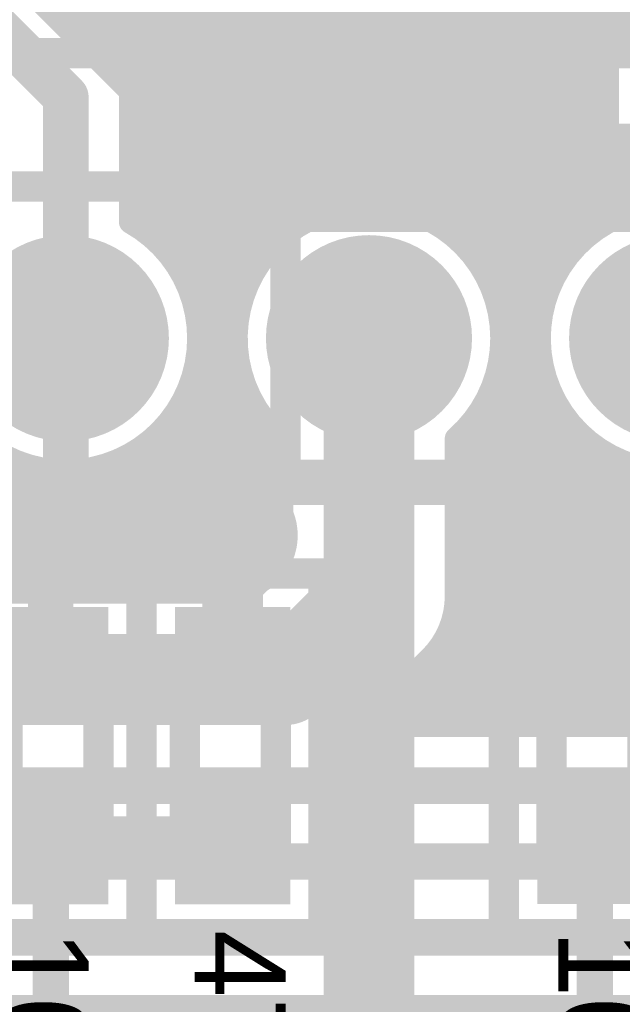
# Model space of a CAD drawing. Extents: x 7.17 to 14.1, y 4 to 11.75.
# Tile 165 of 219: x 9.51 to 9.71, y 8.02 to 8.34. Entities that reach past the tile are written whole.
import ezdxf

# ---------------------------------------------------------------- set-up
doc = ezdxf.new("R2010")
doc.units = 0
doc.layers.get('0').update_dxf_attribs({"linetype": 'CONTINUOUS'})
for name, color, linetype in [('BOTTOMLAYER', 5, 'CONTINUOUS'), ('BOTTOMSOLDER', 6, 'CONTINUOUS'), ('MECHANICAL1', 6, 'CONTINUOUS'), ('MECHANICAL7', 56, 'CONTINUOUS'), ('MULTILAYER', 9, 'CONTINUOUS'), ('TOPLAYER', 1, 'CONTINUOUS'), ('TOPOVERLAY', 2, 'CONTINUOUS'), ('TOPPASTE', 8, 'CONTINUOUS'), ('TOPSOLDER', 216, 'CONTINUOUS')]:
    doc.layers.add(name, color=color, linetype=linetype)

# ---------------------------------------------------------------- blocks, each defined once
blk = doc.blocks.new('0603_74')
at = {"layer": 'MECHANICAL1', "const_width": 0.01}
for points in [[(-0.000531, 0.015748), (-0.000531, -0.014252)], [(-0.000531, 0.015748), (0.059468, 0.015748)], [(0.059468, 0.015748), (0.059468, -0.014252)], [(-0.000531, -0.014252), (0.059468, -0.014252)]]:
    blk.add_lwpolyline(points, dxfattribs=at)
at = {"layer": 'MECHANICAL1', "const_width": 0.005}
for points in [[(-0.003031, 0.015748, 1), (0.001969, 0.015748, 1)], [(-0.003031, 0.015748, 1), (0.001969, 0.015748, 1)], [(0.056968, 0.015748, 1), (0.061968, 0.015748, 1)], [(0.056968, 0.015748, 1), (0.061968, 0.015748, 1)], [(-0.003031, -0.014252, 1), (0.001969, -0.014252, 1)], [(-0.003031, -0.014252, 1), (0.001969, -0.014252, 1)], [(0.056968, -0.014252, 1), (0.061968, -0.014252, 1)], [(0.056968, -0.014252, 1), (0.061968, -0.014252, 1)]]:
    blk.add_lwpolyline(points, format="xyb", close=True, dxfattribs=at)
at = {"layer": 'TOPLAYER'}
for points in [[(-0.015, -0.015), (0.015, -0.015), (-0.015, 0.015), (0.015, 0.015)], [(0.045, -0.015), (0.075, -0.015), (0.045, 0.015), (0.075, 0.015)]]:
    blk.add_solid(points, dxfattribs=at)
at = {"layer": 'TOPOVERLAY', "const_width": 0.01}
for points in [[(-0.03, 0.03), (-0.03, 0)], [(-0.03, 0.03), (0.09, 0.03)], [(0.09, 0.03), (0.09, -0.03)], [(-0.03, 0), (-0.03, -0.03)], [(-0.03, -0.03), (0.09, -0.03)]]:
    blk.add_lwpolyline(points, dxfattribs=at)
at = {"layer": 'TOPOVERLAY', "const_width": 0.005}
for points in [[(-0.0325, 0.03, 1), (-0.0275, 0.03, 1)], [(-0.0325, 0.03, 1), (-0.0275, 0.03, 1)], [(0.0875, 0.03, 1), (0.0925, 0.03, 1)], [(0.0875, 0.03, 1), (0.0925, 0.03, 1)], [(-0.0325, 0, 1), (-0.0275, 0, 1)], [(-0.0325, 0, 1), (-0.0275, 0, 1)], [(-0.0325, -0.03, 1), (-0.0275, -0.03, 1)], [(-0.0325, -0.03, 1), (-0.0275, -0.03, 1)], [(0.0875, -0.03, 1), (0.0925, -0.03, 1)], [(0.0875, -0.03, 1), (0.0925, -0.03, 1)]]:
    blk.add_lwpolyline(points, format="xyb", close=True, dxfattribs=at)
at = {"layer": 'TOPPASTE'}
for points in [[(-0.015, -0.015), (0.015, -0.015), (-0.015, 0.015), (0.015, 0.015)], [(0.045, -0.015), (0.075, -0.015), (0.045, 0.015), (0.075, 0.015)]]:
    blk.add_solid(points, dxfattribs=at)
at = {"layer": 'TOPSOLDER'}
for points in [[(-0.019, -0.019), (0.019, -0.019), (-0.019, 0.019), (0.019, 0.019)], [(0.041, -0.019), (0.079, -0.019), (0.041, 0.019), (0.079, 0.019)]]:
    blk.add_solid(points, dxfattribs=at)
blk = doc.blocks.new('0603_75')
at = {"layer": 'MECHANICAL1', "const_width": 0.01}
for points in [[(-0.000531, -0.014252), (-0.000531, 0.015748)], [(0.059468, 0.015748), (-0.000531, 0.015748)], [(0.059468, -0.014252), (0.059468, 0.015748)], [(0.059468, -0.014252), (-0.000531, -0.014252)]]:
    blk.add_lwpolyline(points, dxfattribs=at)
at = {"layer": 'MECHANICAL1', "const_width": 0.005}
for points in [[(-0.003031, 0.015748, 1), (0.001969, 0.015748, 1)], [(-0.003031, 0.015748, 1), (0.001969, 0.015748, 1)], [(0.056968, 0.015748, 1), (0.061968, 0.015748, 1)], [(0.056968, 0.015748, 1), (0.061968, 0.015748, 1)], [(-0.003031, -0.014252, 1), (0.001969, -0.014252, 1)], [(-0.003031, -0.014252, 1), (0.001969, -0.014252, 1)], [(0.056968, -0.014252, 1), (0.061968, -0.014252, 1)], [(0.056968, -0.014252, 1), (0.061968, -0.014252, 1)]]:
    blk.add_lwpolyline(points, format="xyb", close=True, dxfattribs=at)
at = {"layer": 'TOPLAYER'}
for points in [[(-0.015, -0.015), (0.015, -0.015), (-0.015, 0.015), (0.015, 0.015)], [(0.045, -0.015), (0.075, -0.015), (0.045, 0.015), (0.075, 0.015)]]:
    blk.add_solid(points, dxfattribs=at)
at = {"layer": 'TOPOVERLAY', "const_width": 0.01}
for points in [[(-0.03, 0), (-0.03, 0.03)], [(0.09, 0.03), (-0.03, 0.03)], [(0.09, -0.03), (0.09, 0.03)], [(-0.03, -0.03), (-0.03, 0)], [(0.09, -0.03), (-0.03, -0.03)]]:
    blk.add_lwpolyline(points, dxfattribs=at)
at = {"layer": 'TOPOVERLAY', "const_width": 0.005}
for points in [[(-0.0325, 0.03, 1), (-0.0275, 0.03, 1)], [(-0.0325, 0.03, 1), (-0.0275, 0.03, 1)], [(0.0875, 0.03, 1), (0.0925, 0.03, 1)], [(0.0875, 0.03, 1), (0.0925, 0.03, 1)], [(-0.0325, 0, 1), (-0.0275, 0, 1)], [(-0.0325, 0, 1), (-0.0275, 0, 1)], [(-0.0325, -0.03, 1), (-0.0275, -0.03, 1)], [(-0.0325, -0.03, 1), (-0.0275, -0.03, 1)], [(0.0875, -0.03, 1), (0.0925, -0.03, 1)], [(0.0875, -0.03, 1), (0.0925, -0.03, 1)]]:
    blk.add_lwpolyline(points, format="xyb", close=True, dxfattribs=at)
at = {"layer": 'TOPPASTE'}
for points in [[(-0.015, -0.015), (0.015, -0.015), (-0.015, 0.015), (0.015, 0.015)], [(0.045, -0.015), (0.075, -0.015), (0.045, 0.015), (0.075, 0.015)]]:
    blk.add_solid(points, dxfattribs=at)
at = {"layer": 'TOPSOLDER'}
for points in [[(-0.019, -0.019), (0.019, -0.019), (-0.019, 0.019), (0.019, 0.019)], [(0.041, -0.019), (0.079, -0.019), (0.041, 0.019), (0.079, 0.019)]]:
    blk.add_solid(points, dxfattribs=at)
blk = doc.blocks.new('HDR_10_94')
at = {"layer": 'BOTTOMSOLDER', "const_width": 0.034}
for points in [[(-0.017, -0.6, 1), (0.017, -0.6, 1)], [(-0.017, -0.7, 1), (0.017, -0.7, 1)], [(-0.017, -0.8, 1), (0.017, -0.8, 1)]]:
    blk.add_lwpolyline(points, format="xyb", close=True, dxfattribs=at)
at = {"layer": 'MULTILAYER', "const_width": 0.03}
for points in [[(-0.015, -0.6, 1), (0.015, -0.6, 1)], [(-0.015, -0.7, 1), (0.015, -0.7, 1)], [(-0.015, -0.8, 1), (0.015, -0.8, 1)]]:
    blk.add_lwpolyline(points, format="xyb", close=True, dxfattribs=at)
at = {"layer": 'TOPOVERLAY', "const_width": 0.01}
for points in [[(-0.05, -0.95), (-0.05, 0.05)], [(0.05, -0.95), (0.05, 0.05)]]:
    blk.add_lwpolyline(points, dxfattribs=at)
at = {"layer": 'TOPSOLDER', "const_width": 0.034}
for points in [[(-0.017, -0.6, 1), (0.017, -0.6, 1)], [(-0.017, -0.7, 1), (0.017, -0.7, 1)], [(-0.017, -0.8, 1), (0.017, -0.8, 1)]]:
    blk.add_lwpolyline(points, format="xyb", close=True, dxfattribs=at)
blk = doc.blocks.new('0603_126')
at = {"layer": 'MECHANICAL1', "const_width": 0.01}
for points in [[(-0.000531, -0.014252), (-0.000531, 0.015748)], [(0.059468, 0.015748), (-0.000531, 0.015748)], [(0.059468, -0.014252), (0.059468, 0.015748)], [(0.059468, -0.014252), (-0.000531, -0.014252)]]:
    blk.add_lwpolyline(points, dxfattribs=at)
at = {"layer": 'MECHANICAL1', "const_width": 0.005}
for points in [[(-0.003031, 0.015748, 1), (0.001969, 0.015748, 1)], [(-0.003031, 0.015748, 1), (0.001969, 0.015748, 1)], [(0.056968, 0.015748, 1), (0.061968, 0.015748, 1)], [(0.056968, 0.015748, 1), (0.061968, 0.015748, 1)], [(-0.003031, -0.014252, 1), (0.001969, -0.014252, 1)], [(-0.003031, -0.014252, 1), (0.001969, -0.014252, 1)], [(0.056968, -0.014252, 1), (0.061968, -0.014252, 1)], [(0.056968, -0.014252, 1), (0.061968, -0.014252, 1)]]:
    blk.add_lwpolyline(points, format="xyb", close=True, dxfattribs=at)
at = {"layer": 'TOPLAYER'}
for points in [[(-0.015, -0.015), (0.015, -0.015), (-0.015, 0.015), (0.015, 0.015)], [(0.045, -0.015), (0.075, -0.015), (0.045, 0.015), (0.075, 0.015)]]:
    blk.add_solid(points, dxfattribs=at)
at = {"layer": 'TOPOVERLAY', "const_width": 0.01}
for points in [[(-0.03, 0), (-0.03, 0.03)], [(0.09, 0.03), (-0.03, 0.03)], [(0.09, -0.03), (0.09, 0.03)], [(-0.03, -0.03), (-0.03, 0)], [(0.09, -0.03), (-0.03, -0.03)]]:
    blk.add_lwpolyline(points, dxfattribs=at)
at = {"layer": 'TOPOVERLAY', "const_width": 0.005}
for points in [[(-0.0325, 0.03, 1), (-0.0275, 0.03, 1)], [(-0.0325, 0.03, 1), (-0.0275, 0.03, 1)], [(0.0875, 0.03, 1), (0.0925, 0.03, 1)], [(0.0875, 0.03, 1), (0.0925, 0.03, 1)], [(-0.0325, 0, 1), (-0.0275, 0, 1)], [(-0.0325, 0, 1), (-0.0275, 0, 1)], [(-0.0325, -0.03, 1), (-0.0275, -0.03, 1)], [(-0.0325, -0.03, 1), (-0.0275, -0.03, 1)], [(0.0875, -0.03, 1), (0.0925, -0.03, 1)], [(0.0875, -0.03, 1), (0.0925, -0.03, 1)]]:
    blk.add_lwpolyline(points, format="xyb", close=True, dxfattribs=at)
at = {"layer": 'TOPPASTE'}
for points in [[(-0.015, -0.015), (0.015, -0.015), (-0.015, 0.015), (0.015, 0.015)], [(0.045, -0.015), (0.075, -0.015), (0.045, 0.015), (0.075, 0.015)]]:
    blk.add_solid(points, dxfattribs=at)
at = {"layer": 'TOPSOLDER'}
for points in [[(-0.019, -0.019), (0.019, -0.019), (-0.019, 0.019), (0.019, 0.019)], [(0.041, -0.019), (0.079, -0.019), (0.041, 0.019), (0.079, 0.019)]]:
    blk.add_solid(points, dxfattribs=at)

msp = doc.modelspace()

# ---------------------------------------------------------------- linework, layer by layer
at = {"layer": 'BOTTOMLAYER'}
for points, const_width in [([(9.362182, 8.5135), (9.602151, 8.273532)], 0.008), ([(9.369254, 8.5135), (9.606524, 8.27623)], 0.008), ([(9.376325, 8.5135), (9.611356, 8.278469)], 0.008), ([(9.383396, 8.5135), (9.616714, 8.280182)], 0.008), ([(9.390467, 8.5135), (9.622717, 8.28125)], 0.008), ([(9.397538, 8.5135), (9.629592, 8.281446)], 0.008), ([(9.404609, 8.5135), (9.637873, 8.280237)], 0.008), ([(9.41168, 8.5135), (9.649816, 8.275364)], 0.008), ([(9.418751, 8.5135), (9.684593, 8.247659)], 0.008), ([(9.425822, 8.5135), (9.686251, 8.253071)], 0.008), ([(9.432894, 8.5135), (9.688444, 8.257949)], 0.008), ([(9.439965, 8.5135), (9.691102, 8.262363)], 0.008), ([(9.447036, 8.5135), (9.694184, 8.266352)], 0.008), ([(9.454107, 8.5135), (9.697672, 8.269935)], 0.008), ([(9.461178, 8.5135), (9.701564, 8.273113)], 0.008), ([(9.468249, 8.5135), (9.705875, 8.275873)], 0.008), ([(9.47532, 8.5135), (9.705904, 8.282916)], 0.008), ([(9.482391, 8.5135), (9.705904, 8.289987)], 0.008), ([(9.489462, 8.5135), (9.705904, 8.297058)], 0.008), ([(9.496533, 8.5135), (9.705904, 8.304129)], 0.008), ([(9.503604, 8.5135), (9.705904, 8.3112)], 0.008), ([(9.531396, 8.343457), (9.69349, 8.505551)], 0.008), ([(9.534931, 8.339921), (9.633779, 8.438769)], 0.008), ([(9.538467, 8.336386), (9.628897, 8.426816)], 0.008), ([(9.542002, 8.33285), (9.627524, 8.418372)], 0.008), ([(9.545253, 8.32903), (9.627546, 8.411323)], 0.008), ([(9.547629, 8.324335), (9.628438, 8.405144)], 0.008), ([(9.548855, 8.31849), (9.629969, 8.399603)], 0.008), ([(9.548904, 8.311468), (9.632017, 8.394581)], 0.008), ([(9.548904, 8.304396), (9.634512, 8.390005)], 0.008), ([(9.548904, 8.297325), (9.637413, 8.385834)], 0.008), ([(9.548904, 8.290254), (9.640695, 8.382045)], 0.008), ([(9.548904, 8.283183), (9.644351, 8.37863)], 0.008), ([(9.705904, 8.275889), (9.705904, 8.37901)], 0.008), ([(9.49965, 8.375203), (9.542607, 8.332246)], 0.008), ([(9.548904, 8.276112), (9.648384, 8.375592)], 0.008), ([(9.604318, 8.274957), (9.705904, 8.376543)], 0.008), ([(9.648973, 8.375203), (9.705904, 8.318272)], 0.008), ([(9.553088, 8.273226), (9.652813, 8.37295)], 0.008), ([(9.570164, 8.247874), (9.693642, 8.371352)], 0.008), ([(9.556996, 8.270062), (9.657671, 8.370736)], 0.008), ([(9.5605, 8.266494), (9.663017, 8.369011)], 0.008), ([(9.563597, 8.262521), (9.668951, 8.367874)], 0.008), ([(9.568483, 8.253265), (9.683503, 8.368285)], 0.008), ([(9.61658, 8.280148), (9.705904, 8.369472)], 0.008), ([(9.61658, 8.280148), (9.705904, 8.369472)], 0.008), ([(9.661945, 8.369302), (9.705904, 8.325343)], 0.008), ([(9.566271, 8.258124), (9.675653, 8.367506)], 0.008), ([(9.670625, 8.367693), (9.705904, 8.332414)], 0.008), ([(9.677801, 8.367588), (9.705904, 8.339485)], 0.008), ([(9.484447, 8.36), (9.527404, 8.317043)], 0.015), ([(9.624933, 8.281431), (9.705904, 8.362401)], 0.008), ([(9.631849, 8.281275), (9.705904, 8.35533)], 0.008), ([(9.63788, 8.280235), (9.705904, 8.348259)], 0.008), ([(9.64326, 8.278544), (9.705904, 8.341188)], 0.008), ([(9.64811, 8.276323), (9.705904, 8.334117)], 0.008), ([(9.6525, 8.273641), (9.705904, 8.327046)], 0.008), ([(9.527404, 8.2375), (9.527404, 8.317043)], 0.015), ([(9.548714, 8.319898), (9.5982, 8.270411)], 0.008), ([(9.656466, 8.270536), (9.705904, 8.319975)], 0.008), ([(9.548904, 8.275889), (9.548904, 8.317043)], 0.008), ([(9.548904, 8.312636), (9.594655, 8.266885)], 0.008), ([(9.660026, 8.267026), (9.705904, 8.312903)], 0.008), ([(9.548904, 8.305565), (9.591515, 8.262955)], 0.008), ([(9.663182, 8.263111), (9.705904, 8.305832)], 0.008), ([(9.548904, 8.298494), (9.588795, 8.258603)], 0.008), ([(9.665918, 8.258776), (9.705904, 8.298761)], 0.008), ([(9.548904, 8.291423), (9.586532, 8.253795)], 0.008), ([(9.668199, 8.253985), (9.705904, 8.29169)], 0.008), ([(9.548904, 8.284352), (9.584792, 8.248464)], 0.008), ([(9.669961, 8.248676), (9.705904, 8.284619)], 0.008), ([(9.548904, 8.277281), (9.552644, 8.273541)], 0.008), ([(9.701209, 8.272853), (9.705904, 8.277548)], 0.008), ([(9.563445, 8.26274), (9.583689, 8.242496)], 0.008), ([(9.671091, 8.242735), (9.692051, 8.263695)], 0.008), ([(9.571191, 8.24183), (9.589947, 8.260586)], 0.008), ([(9.665268, 8.259912), (9.683594, 8.241586)], 0.008), ([(9.569784, 8.24933), (9.583442, 8.235672)], 0.008), ([(9.571327, 8.234895), (9.584756, 8.248324)], 0.008), ([(9.571327, 8.234895), (9.584756, 8.248324)], 0.008), ([(9.627404, 8.1525), (9.627404, 8.2375)], 0.03), ([(9.670141, 8.247969), (9.683499, 8.23461)], 0.008), ([(9.671377, 8.23595), (9.68513, 8.249703)], 0.008), ([(9.570008, 8.226505), (9.583473, 8.239971)], 0.008), ([(9.571283, 8.240759), (9.584559, 8.227483)], 0.008), ([(9.670328, 8.22783), (9.683547, 8.241049)], 0.008), ([(9.671349, 8.239688), (9.684895, 8.226143)], 0.008), ([(9.564652, 8.214078), (9.583629, 8.233055)], 0.008), ([(9.571242, 8.233729), (9.58907, 8.215902)], 0.008), ([(9.666069, 8.2165), (9.683545, 8.233976)], 0.008), ([(9.671154, 8.232813), (9.690637, 8.21333)], 0.008), ([(9.470462, 8.228443), (9.544905, 8.154)], 0.008), ([(9.665636, 8.11), (9.7843, 8.228664)], 0.008), ([(9.511645, 8.154), (9.584669, 8.227024)], 0.008), ([(9.57028, 8.22762), (9.598404, 8.199496)], 0.008), ([(9.656404, 8.199763), (9.684478, 8.227838)], 0.008), ([(9.670086, 8.22681), (9.786896, 8.11)], 0.008), ([(9.468917, 8.222917), (9.537834, 8.154)], 0.008), ([(9.56865, 8.222179), (9.598404, 8.192425)], 0.008), ([(9.656404, 8.192692), (9.686086, 8.222374)], 0.008), ([(9.672707, 8.11), (9.785822, 8.223115)], 0.008), ([(9.518716, 8.154), (9.58636, 8.221644)], 0.008), ([(9.668373, 8.221452), (9.779825, 8.11)], 0.008), ([(9.466819, 8.217944), (9.530763, 8.154)], 0.008), ([(9.525787, 8.154), (9.588581, 8.216793)], 0.008), ([(9.566481, 8.217277), (9.598404, 8.185354)], 0.008), ([(9.656404, 8.185621), (9.688236, 8.217453)], 0.008), ([(9.666134, 8.21662), (9.772754, 8.11)], 0.008), ([(9.679778, 8.11), (9.787901, 8.218123)], 0.008), ([(9.464246, 8.213445), (9.523692, 8.154)], 0.008), ([(9.532858, 8.154), (9.591263, 8.212404)], 0.008), ([(9.563845, 8.212842), (9.598404, 8.178283)], 0.008), ([(9.656404, 8.17855), (9.690855, 8.213001)], 0.008), ([(9.663436, 8.212247), (9.765683, 8.11)], 0.008), ([(9.686849, 8.11), (9.790456, 8.213607)], 0.008), ([(9.461243, 8.209377), (9.516621, 8.154)], 0.008), ([(9.560783, 8.208833), (9.598404, 8.171212)], 0.008), ([(9.656404, 8.171479), (9.693902, 8.208977)], 0.008), ([(9.69392, 8.11), (9.793444, 8.209523)], 0.008), ([(9.457832, 8.205717), (9.50955, 8.154)], 0.008), ([(9.539929, 8.154), (9.594368, 8.208438)], 0.008), ([(9.660315, 8.208296), (9.758611, 8.11)], 0.008), ([(9.700991, 8.11), (9.79684, 8.205848)], 0.008), ([(9.547001, 8.154), (9.597878, 8.204878)], 0.008), ([(9.557315, 8.20523), (9.598218, 8.164327)], 0.008), ([(9.598404, 8.164512), (9.598404, 8.204409)], 0.008), ([(9.656404, 8.164408), (9.697355, 8.205359)], 0.008), ([(9.656404, 8.1525), (9.656404, 8.204409)], 0.008), ([(9.656789, 8.204751), (9.75154, 8.11)], 0.008), ([(9.708063, 8.11), (9.800639, 8.202577)], 0.008), ([(9.504574, 8.154), (9.550826, 8.200252)], 0.008), ([(9.549152, 8.199251), (9.591147, 8.157255)], 0.008), ([(9.553442, 8.202032), (9.594683, 8.160791)], 0.008), ([(9.65631, 8.150172), (9.705486, 8.199348)], 0.008), ([(9.656404, 8.157337), (9.701212, 8.202145)], 0.008), ([(9.703234, 8.200733), (9.793967, 8.11)], 0.008), ([(9.469219, 8.154), (9.511639, 8.196421)], 0.008), ([(9.507934, 8.198042), (9.551976, 8.154)], 0.008), ([(9.544412, 8.19692), (9.587332, 8.154)], 0.008), ([(9.554072, 8.154), (9.598404, 8.198332)], 0.008), ([(9.653883, 8.140674), (9.710209, 8.196999)], 0.008), ([(9.656404, 8.198065), (9.744469, 8.11)], 0.008), ([(9.658565, 8.11), (9.746355, 8.19779)], 0.008), ([(9.47629, 8.154), (9.51703, 8.19474)], 0.008), ([(9.483361, 8.154), (9.523074, 8.193713)], 0.008), ([(9.490432, 8.154), (9.530009, 8.193577)], 0.008), ([(9.490432, 8.154), (9.530009, 8.193577)], 0.008), ([(9.497503, 8.154), (9.538399, 8.194896)], 0.008), ([(9.518672, 8.194375), (9.559047, 8.154)], 0.008), ([(9.526611, 8.193507), (9.566118, 8.154)], 0.008), ([(9.533293, 8.193896), (9.573189, 8.154)], 0.008), ([(9.539161, 8.1951), (9.58026, 8.154)], 0.008), ([(9.63028, 8.11), (9.715439, 8.195158)], 0.008), ([(9.637351, 8.11), (9.72128, 8.193928)], 0.008), ([(9.644423, 8.11), (9.727926, 8.193503)], 0.008), ([(9.651494, 8.11), (9.735803, 8.194309)], 0.008), ([(9.561143, 8.154), (9.598404, 8.191261)], 0.008), ([(9.656404, 8.190994), (9.737398, 8.11)], 0.008), ([(9.568214, 8.154), (9.598404, 8.18419)], 0.008), ([(9.656404, 8.183923), (9.730327, 8.11)], 0.008), ([(9.575285, 8.154), (9.598404, 8.177119)], 0.008), ([(9.656404, 8.176852), (9.723256, 8.11)], 0.008), ([(9.582356, 8.154), (9.598404, 8.170048)], 0.008), ([(9.656404, 8.169781), (9.716185, 8.11)], 0.008), ([(9.587892, 8.154), (9.598404, 8.164512)], 0.008), ([(9.599904, 8.125), (9.627404, 8.1525)], 0.03), ([(9.656404, 8.16271), (9.709114, 8.11)], 0.008), ([(9.406916, 8.154), (9.587892, 8.154)], 0.008), ([(9.656404, 8.155639), (9.702043, 8.11)], 0.008), ([(9.656168, 8.148804), (9.694971, 8.11)], 0.008), ([(9.654829, 8.143072), (9.6879, 8.11)], 0.008), ([(9.652632, 8.138198), (9.680829, 8.11)], 0.008), ([(9.394904, 8.125), (9.599904, 8.125)], 0.03), ([(9.649746, 8.134012), (9.673758, 8.11)], 0.008), ([(9.625916, 8.11), (9.64791, 8.131994)], 0.008), ([(9.646302, 8.130385), (9.666687, 8.11)], 0.008), ([(9.642766, 8.12685), (9.659616, 8.11)], 0.008), ([(9.639231, 8.123314), (9.652545, 8.11)], 0.008), ([(9.635695, 8.119779), (9.645474, 8.11)], 0.008), ([(9.63216, 8.116243), (9.638403, 8.11)], 0.008), ([(9.628624, 8.112708), (9.631332, 8.11)], 0.008), ([(9.625916, 8.11), (10.73634, 8.11)], 0.008), ([(9.194904, 8.09), (10.744624, 8.09)], 0.012), ([(9.179904, 8.065), (10.764624, 8.065)], 0.012), ([(9.169904, 8.04), (10.779624, 8.04)], 0.012), ([(9.159904, 8.015), (10.792404, 8.015)], 0.012)]:
    msp.add_lwpolyline(points, dxfattribs=dict(at, const_width=const_width))
for points, const_width in [([(9.529396, 8.343457, 1), (9.533396, 8.343457, 1)], 0.004), ([(9.532931, 8.339921, 1), (9.536931, 8.339921, 1)], 0.004), ([(9.703904, 8.341188, 1), (9.707904, 8.341188, 1)], 0.004), ([(9.703904, 8.339485, 1), (9.707904, 8.339485, 1)], 0.004), ([(9.536467, 8.336386, 1), (9.540467, 8.336386, 1)], 0.004), ([(9.540002, 8.33285, 1), (9.544002, 8.33285, 1)], 0.004), ([(9.540607, 8.332246, 1), (9.544607, 8.332246, 1)], 0.004), ([(9.540607, 8.332246, 1), (9.544607, 8.332246, 1)], 0.004), ([(9.540607, 8.332246, 1), (9.544607, 8.332246, 1)], 0.004), ([(9.703904, 8.334117, 1), (9.707904, 8.334117, 1)], 0.004), ([(9.703904, 8.332414, 1), (9.707904, 8.332414, 1)], 0.004), ([(9.543253, 8.32903, 1), (9.547253, 8.32903, 1)], 0.004), ([(9.703904, 8.327046, 1), (9.707904, 8.327046, 1)], 0.004), ([(9.54563, 8.324335, 1), (9.549629, 8.324335, 1)], 0.004), ([(9.703904, 8.325343, 1), (9.707904, 8.325343, 1)], 0.004), ([(9.523654, 8.317043, 1), (9.531154, 8.317043, 1)], 0.0075), ([(9.523654, 8.317043, 1), (9.531154, 8.317043, 1)], 0.0075), ([(9.546714, 8.319898, 1), (9.550714, 8.319898, 1)], 0.004), ([(9.703904, 8.319975, 1), (9.707904, 8.319975, 1)], 0.004), ([(9.546855, 8.31849, 1), (9.550855, 8.31849, 1)], 0.004), ([(9.546904, 8.317043, 1), (9.550904, 8.317043, 1)], 0.004), ([(9.546904, 8.317043, 1), (9.550904, 8.317043, 1)], 0.004), ([(9.546904, 8.317043, 1), (9.550904, 8.317043, 1)], 0.004), ([(9.703904, 8.318272, 1), (9.707904, 8.318272, 1)], 0.004), ([(9.546904, 8.312636, 1), (9.550904, 8.312636, 1)], 0.004), ([(9.703904, 8.312903, 1), (9.707904, 8.312903, 1)], 0.004), ([(9.546904, 8.311468, 1), (9.550904, 8.311468, 1)], 0.004), ([(9.703904, 8.3112, 1), (9.707904, 8.3112, 1)], 0.004), ([(9.546904, 8.305565, 1), (9.550904, 8.305565, 1)], 0.004), ([(9.546904, 8.304396, 1), (9.550904, 8.304396, 1)], 0.004), ([(9.703904, 8.305832, 1), (9.707904, 8.305832, 1)], 0.004), ([(9.703904, 8.304129, 1), (9.707904, 8.304129, 1)], 0.004), ([(9.546904, 8.298494, 1), (9.550904, 8.298494, 1)], 0.004), ([(9.546904, 8.297325, 1), (9.550904, 8.297325, 1)], 0.004), ([(9.703904, 8.298761, 1), (9.707904, 8.298761, 1)], 0.004), ([(9.703904, 8.297058, 1), (9.707904, 8.297058, 1)], 0.004), ([(9.546904, 8.291423, 1), (9.550904, 8.291423, 1)], 0.004), ([(9.546904, 8.290254, 1), (9.550904, 8.290254, 1)], 0.004), ([(9.703904, 8.29169, 1), (9.707904, 8.29169, 1)], 0.004), ([(9.703904, 8.289987, 1), (9.707904, 8.289987, 1)], 0.004), ([(9.546904, 8.284352, 1), (9.550904, 8.284352, 1)], 0.004), ([(9.703904, 8.284619, 1), (9.707904, 8.284619, 1)], 0.004), ([(9.546904, 8.283183, 1), (9.550904, 8.283183, 1)], 0.004), ([(9.61458, 8.280148, 1), (9.61858, 8.280148, 1)], 0.004), ([(9.61458, 8.280148, 1), (9.61858, 8.280148, 1)], 0.004), ([(9.614714, 8.280182, 1), (9.618714, 8.280182, 1)], 0.004), ([(9.620717, 8.28125, 1), (9.624717, 8.28125, 1)], 0.004), ([(9.622934, 8.281431, 1), (9.626933, 8.281431, 1)], 0.004), ([(9.627593, 8.281446, 1), (9.631593, 8.281446, 1)], 0.004), ([(9.629849, 8.281275, 1), (9.633849, 8.281275, 1)], 0.004), ([(9.635873, 8.280237, 1), (9.639873, 8.280237, 1)], 0.004), ([(9.63588, 8.280235, 1), (9.63988, 8.280235, 1)], 0.004), ([(9.703904, 8.282916, 1), (9.707904, 8.282916, 1)], 0.004), ([(9.546904, 8.277281, 1), (9.550904, 8.277281, 1)], 0.004), ([(9.609356, 8.278469, 1), (9.613356, 8.278469, 1)], 0.004), ([(9.64126, 8.278544, 1), (9.64526, 8.278544, 1)], 0.004), ([(9.703904, 8.277548, 1), (9.707904, 8.277548, 1)], 0.004), ([(9.546904, 8.276112, 1), (9.550904, 8.276112, 1)], 0.004), ([(9.546904, 8.275889, 1), (9.550904, 8.275889, 1)], 0.004), ([(9.546904, 8.275889, 1), (9.550904, 8.275889, 1)], 0.004), ([(9.602318, 8.274957, 1), (9.606318, 8.274957, 1)], 0.004), ([(9.604524, 8.27623, 1), (9.608524, 8.27623, 1)], 0.004), ([(9.646111, 8.276323, 1), (9.650111, 8.276323, 1)], 0.004), ([(9.647816, 8.275364, 1), (9.651816, 8.275364, 1)], 0.004), ([(9.6505, 8.273641, 1), (9.6545, 8.273641, 1)], 0.004), ([(9.703876, 8.275873, 1), (9.707876, 8.275873, 1)], 0.004), ([(9.703904, 8.275889, 1), (9.707904, 8.275889, 1)], 0.004), ([(9.703904, 8.275889, 1), (9.707904, 8.275889, 1)], 0.004), ([(9.550644, 8.273541, 1), (9.554644, 8.273541, 1)], 0.004), ([(9.551089, 8.273226, 1), (9.555089, 8.273226, 1)], 0.004), ([(9.5962, 8.270411, 1), (9.6002, 8.270411, 1)], 0.004), ([(9.600151, 8.273532, 1), (9.604151, 8.273532, 1)], 0.004), ([(9.654466, 8.270536, 1), (9.658466, 8.270536, 1)], 0.004), ([(9.699209, 8.272853, 1), (9.703209, 8.272853, 1)], 0.004), ([(9.699564, 8.273113, 1), (9.703565, 8.273113, 1)], 0.004), ([(9.554996, 8.270062, 1), (9.558996, 8.270062, 1)], 0.004), ([(9.695672, 8.269935, 1), (9.699672, 8.269935, 1)], 0.004), ([(9.5585, 8.266494, 1), (9.5625, 8.266494, 1)], 0.004), ([(9.592655, 8.266885, 1), (9.596655, 8.266885, 1)], 0.004), ([(9.658026, 8.267026, 1), (9.662026, 8.267026, 1)], 0.004), ([(9.692184, 8.266352, 1), (9.696184, 8.266352, 1)], 0.004), ([(9.561445, 8.26274, 1), (9.565445, 8.26274, 1)], 0.004), ([(9.561597, 8.262521, 1), (9.565597, 8.262521, 1)], 0.004), ([(9.589514, 8.262955, 1), (9.593514, 8.262955, 1)], 0.004), ([(9.661182, 8.263111, 1), (9.665182, 8.263111, 1)], 0.004), ([(9.689102, 8.262363, 1), (9.693102, 8.262363, 1)], 0.004), ([(9.690051, 8.263695, 1), (9.694051, 8.263695, 1)], 0.004), ([(9.564271, 8.258124, 1), (9.568271, 8.258124, 1)], 0.004), ([(9.586795, 8.258603, 1), (9.590795, 8.258603, 1)], 0.004), ([(9.587947, 8.260586, 1), (9.591947, 8.260586, 1)], 0.004), ([(9.663268, 8.259912, 1), (9.667268, 8.259912, 1)], 0.004), ([(9.663918, 8.258776, 1), (9.667918, 8.258776, 1)], 0.004), ([(9.686445, 8.257949, 1), (9.690444, 8.257949, 1)], 0.004), ([(9.566483, 8.253265, 1), (9.570483, 8.253265, 1)], 0.004), ([(9.584532, 8.253795, 1), (9.588532, 8.253795, 1)], 0.004), ([(9.666199, 8.253985, 1), (9.670199, 8.253985, 1)], 0.004), ([(9.684251, 8.253071, 1), (9.688251, 8.253071, 1)], 0.004), ([(9.567784, 8.24933, 1), (9.571784, 8.24933, 1)], 0.004), ([(9.568164, 8.247874, 1), (9.572164, 8.247874, 1)], 0.004), ([(9.582756, 8.248324, 1), (9.586756, 8.248324, 1)], 0.004), ([(9.582756, 8.248324, 1), (9.586756, 8.248324, 1)], 0.004), ([(9.582792, 8.248464, 1), (9.586792, 8.248464, 1)], 0.004), ([(9.619904, 8.2375, 1), (9.634904, 8.2375, 1)], 0.015), ([(9.667961, 8.248676, 1), (9.671961, 8.248676, 1)], 0.004), ([(9.66814, 8.247969, 1), (9.67214, 8.247969, 1)], 0.004), ([(9.682593, 8.247659, 1), (9.686593, 8.247659, 1)], 0.004), ([(9.68313, 8.249703, 1), (9.68713, 8.249703, 1)], 0.004), ([(9.56919, 8.24183, 1), (9.573191, 8.24183, 1)], 0.004), ([(9.581689, 8.242496, 1), (9.585689, 8.242496, 1)], 0.004), ([(9.669091, 8.242735, 1), (9.673091, 8.242735, 1)], 0.004), ([(9.681594, 8.241586, 1), (9.685594, 8.241586, 1)], 0.004), ([(9.523654, 8.2375, 1), (9.531154, 8.2375, 1)], 0.0075), ([(9.569283, 8.240759, 1), (9.573283, 8.240759, 1)], 0.004), ([(9.581473, 8.239971, 1), (9.585473, 8.239971, 1)], 0.004), ([(9.669349, 8.239688, 1), (9.67335, 8.239688, 1)], 0.004), ([(9.681547, 8.241049, 1), (9.685547, 8.241049, 1)], 0.004), ([(9.569327, 8.234895, 1), (9.573327, 8.234895, 1)], 0.004), ([(9.569327, 8.234895, 1), (9.573327, 8.234895, 1)], 0.004), ([(9.569404, 8.2375, 1), (9.573404, 8.2375, 1)], 0.004), ([(9.569404, 8.2375, 1), (9.573404, 8.2375, 1)], 0.004), ([(9.581442, 8.235672, 1), (9.585442, 8.235672, 1)], 0.004), ([(9.669377, 8.23595, 1), (9.673377, 8.23595, 1)], 0.004), ([(9.669404, 8.2375, 1), (9.673404, 8.2375, 1)], 0.004), ([(9.669404, 8.2375, 1), (9.673404, 8.2375, 1)], 0.004), ([(9.569242, 8.233729, 1), (9.573242, 8.233729, 1)], 0.004), ([(9.581629, 8.233055, 1), (9.585629, 8.233055, 1)], 0.004), ([(9.669154, 8.232813, 1), (9.673154, 8.232813, 1)], 0.004), ([(9.681499, 8.23461, 1), (9.685499, 8.23461, 1)], 0.004), ([(9.681545, 8.233976, 1), (9.685545, 8.233976, 1)], 0.004), ([(9.568008, 8.226505, 1), (9.572008, 8.226505, 1)], 0.004), ([(9.56828, 8.22762, 1), (9.57228, 8.22762, 1)], 0.004), ([(9.582559, 8.227483, 1), (9.586559, 8.227483, 1)], 0.004), ([(9.582669, 8.227024, 1), (9.586669, 8.227024, 1)], 0.004), ([(9.668086, 8.22681, 1), (9.672086, 8.22681, 1)], 0.004), ([(9.668328, 8.22783, 1), (9.672328, 8.22783, 1)], 0.004), ([(9.682478, 8.227838, 1), (9.686478, 8.227838, 1)], 0.004), ([(9.682895, 8.226143, 1), (9.686895, 8.226143, 1)], 0.004), ([(9.56665, 8.222179, 1), (9.57065, 8.222179, 1)], 0.004), ([(9.684086, 8.222374, 1), (9.688086, 8.222374, 1)], 0.004), ([(9.58436, 8.221644, 1), (9.58836, 8.221644, 1)], 0.004), ([(9.666373, 8.221452, 1), (9.670373, 8.221452, 1)], 0.004), ([(9.564481, 8.217277, 1), (9.568481, 8.217277, 1)], 0.004), ([(9.586581, 8.216793, 1), (9.590581, 8.216793, 1)], 0.004), ([(9.58707, 8.215902, 1), (9.59107, 8.215902, 1)], 0.004), ([(9.664069, 8.2165, 1), (9.668069, 8.2165, 1)], 0.004), ([(9.664134, 8.21662, 1), (9.668134, 8.21662, 1)], 0.004), ([(9.686236, 8.217453, 1), (9.690236, 8.217453, 1)], 0.004), ([(9.561845, 8.212842, 1), (9.565845, 8.212842, 1)], 0.004), ([(9.562652, 8.214078, 1), (9.566652, 8.214078, 1)], 0.004), ([(9.589263, 8.212404, 1), (9.593263, 8.212404, 1)], 0.004), ([(9.661436, 8.212247, 1), (9.665436, 8.212247, 1)], 0.004), ([(9.688637, 8.21333, 1), (9.692637, 8.21333, 1)], 0.004), ([(9.688855, 8.213001, 1), (9.692855, 8.213001, 1)], 0.004), ([(9.558783, 8.208833, 1), (9.562783, 8.208833, 1)], 0.004), ([(9.691902, 8.208977, 1), (9.695901, 8.208977, 1)], 0.004), ([(9.592368, 8.208438, 1), (9.596368, 8.208438, 1)], 0.004), ([(9.658315, 8.208296, 1), (9.662315, 8.208296, 1)], 0.004), ([(9.555315, 8.20523, 1), (9.559315, 8.20523, 1)], 0.004), ([(9.595878, 8.204878, 1), (9.599878, 8.204878, 1)], 0.004), ([(9.596404, 8.204409, 1), (9.600404, 8.204409, 1)], 0.004), ([(9.596404, 8.204409, 1), (9.600404, 8.204409, 1)], 0.004), ([(9.654404, 8.204409, 1), (9.658404, 8.204409, 1)], 0.004), ([(9.654404, 8.204409, 1), (9.658404, 8.204409, 1)], 0.004), ([(9.654789, 8.204751, 1), (9.658789, 8.204751, 1)], 0.004), ([(9.695355, 8.205359, 1), (9.699355, 8.205359, 1)], 0.004), ([(9.547152, 8.199251, 1), (9.551152, 8.199251, 1)], 0.004), ([(9.548826, 8.200252, 1), (9.552826, 8.200252, 1)], 0.004), ([(9.551442, 8.202032, 1), (9.555442, 8.202032, 1)], 0.004), ([(9.596404, 8.199496, 1), (9.600404, 8.199496, 1)], 0.004), ([(9.654404, 8.199763, 1), (9.658404, 8.199763, 1)], 0.004), ([(9.699212, 8.202145, 1), (9.703212, 8.202145, 1)], 0.004), ([(9.701234, 8.200733, 1), (9.705234, 8.200733, 1)], 0.004), ([(9.703486, 8.199348, 1), (9.707486, 8.199348, 1)], 0.004), ([(9.50964, 8.196421, 1), (9.51364, 8.196421, 1)], 0.004), ([(9.542412, 8.19692, 1), (9.546412, 8.19692, 1)], 0.004), ([(9.596404, 8.198332, 1), (9.600404, 8.198332, 1)], 0.004), ([(9.654404, 8.198065, 1), (9.658404, 8.198065, 1)], 0.004), ([(9.708208, 8.196999, 1), (9.712208, 8.196999, 1)], 0.004), ([(9.51503, 8.19474, 1), (9.51903, 8.19474, 1)], 0.004), ([(9.516672, 8.194375, 1), (9.520672, 8.194375, 1)], 0.004), ([(9.521074, 8.193713, 1), (9.525074, 8.193713, 1)], 0.004), ([(9.524611, 8.193507, 1), (9.528611, 8.193507, 1)], 0.004), ([(9.528009, 8.193577, 1), (9.532009, 8.193577, 1)], 0.004), ([(9.528009, 8.193577, 1), (9.532009, 8.193577, 1)], 0.004), ([(9.531294, 8.193896, 1), (9.535293, 8.193896, 1)], 0.004), ([(9.536399, 8.194896, 1), (9.540399, 8.194896, 1)], 0.004), ([(9.537161, 8.1951, 1), (9.541161, 8.1951, 1)], 0.004), ([(9.654404, 8.192692, 1), (9.658404, 8.192692, 1)], 0.004), ([(9.596404, 8.192425, 1), (9.600404, 8.192425, 1)], 0.004), ([(9.596404, 8.191261, 1), (9.600404, 8.191261, 1)], 0.004), ([(9.654404, 8.190994, 1), (9.658404, 8.190994, 1)], 0.004), ([(9.596404, 8.185354, 1), (9.600404, 8.185354, 1)], 0.004), ([(9.596404, 8.18419, 1), (9.600404, 8.18419, 1)], 0.004), ([(9.654404, 8.185621, 1), (9.658404, 8.185621, 1)], 0.004), ([(9.654404, 8.183923, 1), (9.658404, 8.183923, 1)], 0.004), ([(9.596404, 8.178283, 1), (9.600404, 8.178283, 1)], 0.004), ([(9.596404, 8.177119, 1), (9.600404, 8.177119, 1)], 0.004), ([(9.654404, 8.17855, 1), (9.658404, 8.17855, 1)], 0.004), ([(9.654404, 8.176852, 1), (9.658404, 8.176852, 1)], 0.004), ([(9.596404, 8.171212, 1), (9.600404, 8.171212, 1)], 0.004), ([(9.596404, 8.170048, 1), (9.600404, 8.170048, 1)], 0.004), ([(9.654404, 8.171479, 1), (9.658404, 8.171479, 1)], 0.004), ([(9.654404, 8.169781, 1), (9.658404, 8.169781, 1)], 0.004), ([(9.596218, 8.164327, 1), (9.600218, 8.164327, 1)], 0.004), ([(9.596404, 8.164512, 1), (9.600404, 8.164512, 1)], 0.004), ([(9.596404, 8.164512, 1), (9.600404, 8.164512, 1)], 0.004), ([(9.619904, 8.1525, 1), (9.634904, 8.1525, 1)], 0.015), ([(9.619904, 8.1525, 1), (9.634904, 8.1525, 1)], 0.015), ([(9.654404, 8.164408, 1), (9.658404, 8.164408, 1)], 0.004), ([(9.592683, 8.160791, 1), (9.596683, 8.160791, 1)], 0.004), ([(9.654404, 8.16271, 1), (9.658404, 8.16271, 1)], 0.004), ([(9.589147, 8.157255, 1), (9.593147, 8.157255, 1)], 0.004), ([(9.654404, 8.157337, 1), (9.658404, 8.157337, 1)], 0.004), ([(9.507549, 8.154, 1), (9.511549, 8.154, 1)], 0.004), ([(9.509645, 8.154, 1), (9.513645, 8.154, 1)], 0.004), ([(9.514621, 8.154, 1), (9.518621, 8.154, 1)], 0.004), ([(9.516716, 8.154, 1), (9.520716, 8.154, 1)], 0.004), ([(9.521692, 8.154, 1), (9.525692, 8.154, 1)], 0.004), ([(9.523787, 8.154, 1), (9.527787, 8.154, 1)], 0.004), ([(9.528763, 8.154, 1), (9.532763, 8.154, 1)], 0.004), ([(9.530858, 8.154, 1), (9.534858, 8.154, 1)], 0.004), ([(9.535834, 8.154, 1), (9.539834, 8.154, 1)], 0.004), ([(9.53793, 8.154, 1), (9.54193, 8.154, 1)], 0.004), ([(9.542905, 8.154, 1), (9.546905, 8.154, 1)], 0.004), ([(9.545001, 8.154, 1), (9.549001, 8.154, 1)], 0.004), ([(9.549976, 8.154, 1), (9.553976, 8.154, 1)], 0.004), ([(9.552072, 8.154, 1), (9.556072, 8.154, 1)], 0.004), ([(9.557047, 8.154, 1), (9.561047, 8.154, 1)], 0.004), ([(9.559143, 8.154, 1), (9.563143, 8.154, 1)], 0.004), ([(9.564118, 8.154, 1), (9.568118, 8.154, 1)], 0.004), ([(9.566214, 8.154, 1), (9.570214, 8.154, 1)], 0.004), ([(9.571189, 8.154, 1), (9.575189, 8.154, 1)], 0.004), ([(9.573285, 8.154, 1), (9.577285, 8.154, 1)], 0.004), ([(9.578261, 8.154, 1), (9.582261, 8.154, 1)], 0.004), ([(9.580356, 8.154, 1), (9.584356, 8.154, 1)], 0.004), ([(9.585332, 8.154, 1), (9.589332, 8.154, 1)], 0.004), ([(9.585892, 8.154, 1), (9.589892, 8.154, 1)], 0.004), ([(9.585892, 8.154, 1), (9.589892, 8.154, 1)], 0.004), ([(9.654404, 8.155639, 1), (9.658404, 8.155639, 1)], 0.004), ([(9.654404, 8.1525, 1), (9.658404, 8.1525, 1)], 0.004), ([(9.654404, 8.1525, 1), (9.658404, 8.1525, 1)], 0.004), ([(9.654404, 8.1525, 1), (9.658404, 8.1525, 1)], 0.004), ([(9.654167, 8.148804, 1), (9.658167, 8.148804, 1)], 0.004), ([(9.65431, 8.150172, 1), (9.65831, 8.150172, 1)], 0.004), ([(9.651883, 8.140674, 1), (9.655883, 8.140674, 1)], 0.004), ([(9.652829, 8.143072, 1), (9.656829, 8.143072, 1)], 0.004), ([(9.650632, 8.138198, 1), (9.654632, 8.138198, 1)], 0.004), ([(9.592404, 8.125, 1), (9.607404, 8.125, 1)], 0.015), ([(9.592404, 8.125, 1), (9.607404, 8.125, 1)], 0.015), ([(9.647746, 8.134012, 1), (9.651746, 8.134012, 1)], 0.004), ([(9.64591, 8.131994, 1), (9.64991, 8.131994, 1)], 0.004), ([(9.64591, 8.131994, 1), (9.64991, 8.131994, 1)], 0.004), ([(9.64591, 8.131994, 1), (9.64991, 8.131994, 1)], 0.004), ([(9.644302, 8.130385, 1), (9.648302, 8.130385, 1)], 0.004), ([(9.640766, 8.12685, 1), (9.644766, 8.12685, 1)], 0.004), ([(9.637231, 8.123314, 1), (9.641231, 8.123314, 1)], 0.004), ([(9.633695, 8.119779, 1), (9.637695, 8.119779, 1)], 0.004), ([(9.630159, 8.116243, 1), (9.63416, 8.116243, 1)], 0.004), ([(9.626624, 8.112708, 1), (9.630624, 8.112708, 1)], 0.004), ([(9.623916, 8.11, 1), (9.627916, 8.11, 1)], 0.004), ([(9.623916, 8.11, 1), (9.627916, 8.11, 1)], 0.004), ([(9.62828, 8.11, 1), (9.63228, 8.11, 1)], 0.004), ([(9.629332, 8.11, 1), (9.633332, 8.11, 1)], 0.004), ([(9.635352, 8.11, 1), (9.639352, 8.11, 1)], 0.004), ([(9.636403, 8.11, 1), (9.640403, 8.11, 1)], 0.004), ([(9.642423, 8.11, 1), (9.646423, 8.11, 1)], 0.004), ([(9.643474, 8.11, 1), (9.647474, 8.11, 1)], 0.004), ([(9.649494, 8.11, 1), (9.653494, 8.11, 1)], 0.004), ([(9.650545, 8.11, 1), (9.654545, 8.11, 1)], 0.004), ([(9.656565, 8.11, 1), (9.660565, 8.11, 1)], 0.004), ([(9.657616, 8.11, 1), (9.661616, 8.11, 1)], 0.004), ([(9.663636, 8.11, 1), (9.667636, 8.11, 1)], 0.004), ([(9.664687, 8.11, 1), (9.668687, 8.11, 1)], 0.004), ([(9.670707, 8.11, 1), (9.674707, 8.11, 1)], 0.004), ([(9.671758, 8.11, 1), (9.675758, 8.11, 1)], 0.004), ([(9.677778, 8.11, 1), (9.681778, 8.11, 1)], 0.004), ([(9.678829, 8.11, 1), (9.682829, 8.11, 1)], 0.004), ([(9.684849, 8.11, 1), (9.688849, 8.11, 1)], 0.004), ([(9.6859, 8.11, 1), (9.6899, 8.11, 1)], 0.004), ([(9.69192, 8.11, 1), (9.69592, 8.11, 1)], 0.004), ([(9.692972, 8.11, 1), (9.696972, 8.11, 1)], 0.004), ([(9.698991, 8.11, 1), (9.702991, 8.11, 1)], 0.004), ([(9.700043, 8.11, 1), (9.704043, 8.11, 1)], 0.004), ([(9.706062, 8.11, 1), (9.710062, 8.11, 1)], 0.004), ([(9.707114, 8.11, 1), (9.711114, 8.11, 1)], 0.004)]:
    msp.add_lwpolyline(points, format="xyb", close=True, dxfattribs=dict(at, const_width=const_width))
at = {"layer": 'BOTTOMLAYER', "const_width": 0.008}
for points in [[(9.542607, 8.332246, -0.198912), (9.548904, 8.317043)], [(9.542607, 8.332246, -0.198912), (9.548904, 8.317043)], [(9.598404, 8.204409, -1.551242), (9.671404, 8.2375)], [(9.571404, 8.2375, -1.745198), (9.505904, 8.275889)], [(9.548904, 8.275889, -0.271455), (9.571404, 8.2375)], [(9.771404, 8.2375, -1.745198), (9.705904, 8.275889)], [(9.671404, 8.2375, -0.216068), (9.656404, 8.204409)], [(9.656404, 8.1525, -0.198912), (9.64791, 8.131994)], [(9.656404, 8.1525, -0.198912), (9.64791, 8.131994)]]:
    msp.add_lwpolyline(points, format="xyb", dxfattribs=at)
at = {"layer": 'BOTTOMSOLDER', "const_width": 0.0215}
msp.add_lwpolyline([(9.571655, 8.172499, 1), (9.593155, 8.172499, 1)], format="xyb", close=True, dxfattribs=at)
at = {"layer": 'MECHANICAL1', "const_width": 0.01}
for points in [[(9.599904, 8.1925), (9.599904, 8.2775)], [(9.599904, 8.2775), (10.584904, 8.2775)], [(9.599904, 8.1925), (10.584904, 8.1925)]]:
    msp.add_lwpolyline(points, dxfattribs=at)
at = {"layer": 'MECHANICAL1', "const_width": 0.005}
for points in [[(9.597404, 8.2775, 1), (9.602404, 8.2775, 1)], [(9.597404, 8.2775, 1), (9.602404, 8.2775, 1)], [(9.597404, 8.1925, 1), (9.602404, 8.1925, 1)], [(9.597404, 8.1925, 1), (9.602404, 8.1925, 1)]]:
    msp.add_lwpolyline(points, format="xyb", close=True, dxfattribs=at)
at = {"layer": 'MECHANICAL7', "const_width": 0.01}
for points in [[(8.995404, 8.3315), (10.832404, 8.3315)], [(9.377404, 8.2875), (10.377404, 8.2875)], [(9.377404, 8.1875), (10.377404, 8.1875)]]:
    msp.add_lwpolyline(points, dxfattribs=at)
at = {"layer": 'TOPLAYER'}
for points, const_width in [([(9.464929, 8.415), (9.584134, 8.295795)], 0.025), ([(9.569904, 8.400795), (9.629904, 8.340795)], 0.025), ([(9.629904, 8.340795), (9.929904, 8.340795)], 0.025), ([(9.584134, 8.295795), (10.150699, 8.295795)], 0.025), ([(9.627404, 7.8525), (9.627404, 8.2375)], 0.03), ([(9.527404, 8.172957), (9.527404, 8.2375)], 0.015), ([(9.701904, 8.167457), (9.727404, 8.192957)], 0.015), ([(9.522405, 8.167958), (9.527404, 8.172957)], 0.015), ([(9.582405, 8.129904), (9.582405, 8.172499)], 0.02), ([(9.522405, 8.129904), (9.522405, 8.167958)], 0.015), ([(9.701904, 8.13), (9.701904, 8.167457)], 0.015), ([(9.522405, 8.069904), (9.582405, 8.069904)], 0.02), ([(9.701904, 8.07), (9.761904, 8.07)], 0.02), ([(9.522405, 7.979904), (9.522405, 8.069904)], 0.012), ([(9.701904, 7.980405), (9.701904, 8.07)], 0.012)]:
    msp.add_lwpolyline(points, dxfattribs=dict(at, const_width=const_width))
for points, const_width in [([(9.623654, 8.340795, 1), (9.636154, 8.340795, 1)], 0.0125), ([(9.623654, 8.340795, 1), (9.636154, 8.340795, 1)], 0.0125), ([(9.577884, 8.295795, 1), (9.590384, 8.295795, 1)], 0.0125), ([(9.577884, 8.295795, 1), (9.590384, 8.295795, 1)], 0.0125), ([(9.619904, 8.2375, 1), (9.634904, 8.2375, 1)], 0.015), ([(9.523654, 8.2375, 1), (9.531154, 8.2375, 1)], 0.0075), ([(9.523654, 8.172957, 1), (9.531154, 8.172957, 1)], 0.0075), ([(9.523654, 8.172957, 1), (9.531154, 8.172957, 1)], 0.0075), ([(9.577405, 8.172499, 1), (9.587405, 8.172499, 1)], 0.01), ([(9.518655, 8.167958, 1), (9.526155, 8.167958, 1)], 0.0075), ([(9.518655, 8.167958, 1), (9.526155, 8.167958, 1)], 0.0075), ([(9.698154, 8.167457, 1), (9.705654, 8.167457, 1)], 0.0075), ([(9.698154, 8.167457, 1), (9.705654, 8.167457, 1)], 0.0075), ([(9.577405, 8.129904, 1), (9.587405, 8.129904, 1)], 0.01), ([(9.518655, 8.129904, 1), (9.526155, 8.129904, 1)], 0.0075), ([(9.698154, 8.13, 1), (9.705654, 8.13, 1)], 0.0075), ([(9.517405, 8.069904, 1), (9.527405, 8.069904, 1)], 0.01), ([(9.577405, 8.069904, 1), (9.587405, 8.069904, 1)], 0.01), ([(9.696904, 8.07, 1), (9.706904, 8.07, 1)], 0.01), ([(9.519405, 8.069904, 1), (9.525405, 8.069904, 1)], 0.006), ([(9.698904, 8.07, 1), (9.704904, 8.07, 1)], 0.006)]:
    msp.add_lwpolyline(points, format="xyb", close=True, dxfattribs=dict(at, const_width=const_width))
at = {"layer": 'TOPSOLDER', "const_width": 0.0215}
msp.add_lwpolyline([(9.571655, 8.172499, 1), (9.593155, 8.172499, 1)], format="xyb", close=True, dxfattribs=at)

# ---------------------------------------------------------------- block references
for name, p, rotation in [('HDR_10_94', (10.327404, 8.2375), 270), ('0603_75', (9.522405, 8.129904), 270), ('0603_74', (9.582405, 8.069904), 90), ('0603_126', (9.701904, 8.13), 270)]:
    msp.add_blockref(name, p, dxfattribs=dict(rotation=rotation))

# ---------------------------------------------------------------- texts
at = {"layer": 'MECHANICAL1'}
for s, p in [('47pF', (9.569904, 8.0425)), ('100', (9.504904, 8.0425)), ('100', (9.689904, 8.0425))]:
    msp.add_text(s, height=0.03, rotation=270, dxfattribs=at).set_placement(p)

doc.saveas('drawing.dxf')
